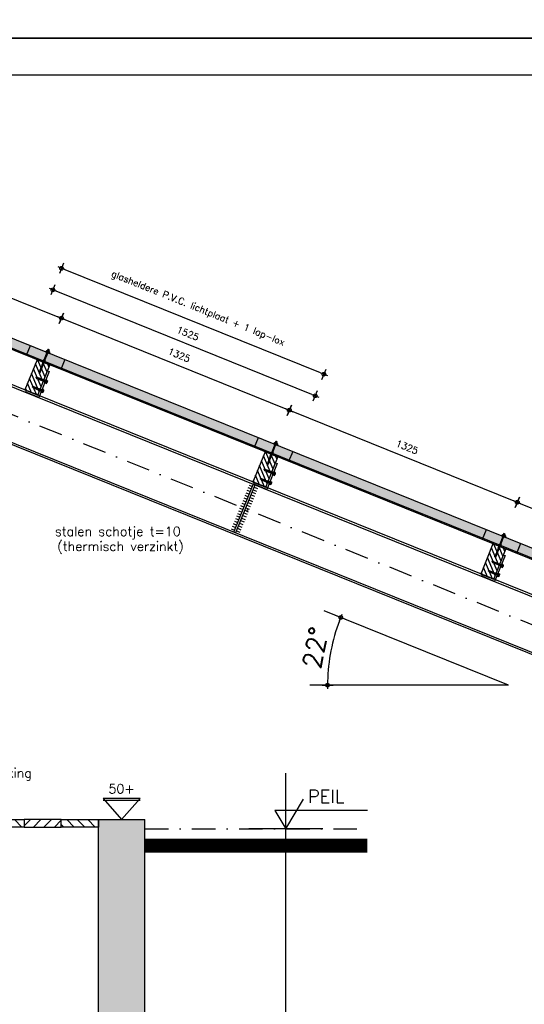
# Model space of a CAD drawing. Extents: x 0 to 38100, y 0 to 35640.
# Tile 24 of 42: x 16900 to 19619, y 18549 to 23860. Entities that reach past the tile are written whole.
import ezdxf
from ezdxf.enums import TextEntityAlignment as Align

# ---------------------------------------------------------------- set-up
doc = ezdxf.new("R2010")
doc.units = 0
doc.header["$LTSCALE"] = 20
doc.header["$PDMODE"] = 1
doc.header["$PDSIZE"] = -3
doc.linetypes.add('DASHDOT2', pattern=[12.7, 6.35, -3.175, 0, -3.175])
doc.layers.get('0').update_dxf_attribs({"linetype": 'CONTINUOUS'})
doc.layers.get('DEFPOINTS').update_dxf_attribs({"linetype": 'CONTINUOUS'})
for name, color, linetype in [('A--A16--_F123-_SOLID', 27, 'CONTINUOUS'), ('A--A27--_F123-_SOLID', 7, 'CONTINUOUS'), ('A--A28H-_F-2--', 9, 'CONTINUOUS'), ('A--L$2A-', 7, 'CONTINUOUS'), ('A--L$2A-_F123-', 1, 'CONTINUOUS'), ('A--L16--_F123-', 3, 'CONTINUOUS'), ('A--L27--_F123-', 1, 'CONTINUOUS'), ('A--L28--', 7, 'CONTINUOUS'), ('A--L28--_F-23-', 7, 'CONTINUOUS'), ('A--L28H-_F-23-', 7, 'CONTINUOUS'), ('A--L28S-_F123-', 1, 'CONTINUOUS'), ('A--M$1A-_F123-_MAATV', 7, 'CONTINUOUS'), ('A--M$1A-_F123-_PEILM', 7, 'CONTINUOUS'), ('A--T$1A-_F123-_0_13MM', 8, 'CONTINUOUS'), ('A--T$1A-_F123-_0_18MM', 1, 'CONTINUOUS'), ('A--T$1A-_F123-_0_25MM', 2, 'CONTINUOUS'), ('A--T$1A-_F123-_0_35MM', 3, 'CONTINUOUS'), ('X--LR---_CP', 7, 'CONTINUOUS')]:
    doc.layers.add(name, color=color, linetype=linetype)
doc.styles.add('0_13', font='ROMANS.shx', dxfattribs={"height": 26})
doc.styles.add('0_25', font='ROMANS.shx', dxfattribs={"height": 50})
doc.styles.add('0_35', font='ROMANS.shx', dxfattribs={"height": 70})
doc.styles.add('MISO', font='ROMANS.shx')
doc.dimstyles.new('DLV18', dxfattribs={"dimscale": 20, "dimtxt": 1.8, "dimasz": 1, "dimexe": 0, "dimexo": 0, "dimgap": 0, "dimtad": 0, "dimdec": 0, "dimrnd": 1, "dimzin": 0, "dimtxsty": 'MISO', "dimblk1": '$DIMDLV', "dimblk2": '$DIMDLV', "dimsah": 1, "dimcen": 0, "dimse1": 1, "dimse2": 1, "dimclrd": 256, "dimclre": 256, "dimclrt": 1, "dimazin": 3, "dimtfac": 1, "dimtdec": 0, "dimtix": 1, "dimtmove": 0, "dimatfit": 3, "dimtvp": 1.5, "dimtolj": 1, "dimtzin": 0})
doc.dimstyles.new('DLV50', dxfattribs={"dimscale": 20, "dimtxt": 5, "dimasz": 1, "dimexe": 0, "dimexo": 0, "dimgap": 0, "dimtad": 0, "dimdec": 0, "dimrnd": 1, "dimzin": 0, "dimtxsty": 'MISO', "dimblk1": '$DIMDLV', "dimblk2": '$DIMDLV', "dimsah": 1, "dimcen": 0, "dimse1": 1, "dimse2": 1, "dimclrd": 256, "dimclre": 256, "dimclrt": 4, "dimazin": 3, "dimtfac": 1, "dimtdec": 0, "dimtix": 1, "dimtmove": 0, "dimatfit": 3, "dimtvp": 0.86, "dimtolj": 1, "dimtzin": 0})

# ---------------------------------------------------------------- blocks, each defined once
blk = doc.blocks.new('$DIMDLV')
at = {"color": 0}
for p, q in [((-1, 0), (1, 0)), ((0, -1.5), (0, 1.5))]:
    blk.add_line(p, q, dxfattribs=at)
blk.add_circle((0, 0), 0.5, dxfattribs=at)
blk = doc.blocks.new('*D38')
at = {"layer": 'A--M$1A-_F123-_MAATV', "linetype": 'CONTINUOUS'}
blk.add_arc((19534, 20270.1), 975.1, 159.1752, 178.8248, dxfattribs=at)
at = {"layer": 'DEFPOINTS', "color": 0, "linetype": 'CONTINUOUS'}
for p in [(18540.6, 20671.5), (18590.7, 20517), (18462.5, 20270.1), (19534, 20270.1), (19534, 20270.1)]:
    blk.add_point(p, dxfattribs=at)
at = {"layer": 'A--M$1A-_F123-_MAATV', "linetype": 'CONTINUOUS', "xscale": 20, "yscale": 20, "zscale": 20}
for p, rotation in [((18629.9, 20635.4), 68.58760538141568), ((18558.9, 20270.1), 269.4123946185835)]:
    blk.add_blockref('$DIMDLV', p, dxfattribs=dict(at, rotation=rotation))
at = {"layer": 'A--M$1A-_F123-_MAATV', "color": 4, "linetype": 'CONTINUOUS', "insert": (18492.4, 20472.6), "char_height": 100, "attachment_point": 5, "rotation": 79, "style": 'MISO'}
blk.add_mtext('\\A1;22°', dxfattribs=at)
blk = doc.blocks.new('*D40')
at = {"layer": 'A--M$1A-_F123-_MAATV'}
blk.add_line((15914.4, 22738.3), (17105.8, 22256.9), dxfattribs=at)
at = {"layer": 'DEFPOINTS', "color": 0}
for p in [(15799.4, 22507), (17124.4, 22249.4), (17027.9, 22010.7)]:
    blk.add_point(p, dxfattribs=at)
at = {"layer": 'A--M$1A-_F123-_MAATV', "xscale": 20, "yscale": 20, "zscale": 20}
for p, rotation in [((15895.8, 22745.8), 157.9999999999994), ((17124.4, 22249.4), 337.9999999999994)]:
    blk.add_blockref('$DIMDLV', p, dxfattribs=dict(at, rotation=rotation))
at = {"layer": 'A--M$1A-_F123-_MAATV', "color": 1, "insert": (16530.3, 22547.6), "char_height": 36, "attachment_point": 5, "rotation": 338, "style": 'MISO'}
blk.add_mtext('\\A1;1325', dxfattribs=at)
blk = doc.blocks.new('QD28001-')
at = {"layer": 'A--L28--_F-23-', "color": 8, "linetype": 'CONTINUOUS'}
for p, q in [((-3.8, -0.3), (-3.4, 0)), ((-3.4, 0), (3.4, 0)), ((3.4, 0), (3.8, -0.3)), ((-5, -8.1), (-11, -9.7)), ((-11, -10.7), (-11, -9.7)), ((-11, -9.7), (11, -9.7)), ((11, -10.7), (-11, -10.7)), ((-5.5, -7.3), (-4.5, -6.1)), ((-5, -8.1), (-5.5, -7.3)), ((5.5, -7.3), (-5.5, -7.3)), ((5, -8.1), (-5, -8.1)), ((-3.8, -4.8), (-3.8, -0.3)), ((3.8, -4.8), (-3.8, -4.8)), ((3.8, -4.8), (-3.8, -4.8)), ((-2.5, -59), (-2.5, -15.2)), ((-1.9, -4.8), (-1.9, -0.3)), ((1.9, -4.8), (1.9, -0.3)), ((2.5, -59), (2.5, -15.2)), ((3.8, -0.3), (3.8, -4.8)), ((4.5, -6.1), (5.5, -7.3)), ((5, -8.1), (5.5, -7.3)), ((11, -9.7), (5, -8.1)), ((11, -10.7), (11, -9.7)), ((3.3, -89.4), (-3.2, -88)), ((3.3, -91.9), (-3.2, -90.6)), ((3.3, -94.5), (-3.2, -93.1)), ((3.3, -97), (-3.2, -95.7)), ((3.3, -99.6), (-3.2, -98.2)), ((3.3, -102.1), (-3.2, -100.7)), ((3.3, -104.7), (-3.2, -103.3)), ((3.3, -107.2), (-3.2, -105.8)), ((-2.5, -84.4), (-2.5, -67)), ((-2.5, -84.4), (-2.1, -86.8)), ((-2.1, -87.6), (-2.1, -86.8)), ((-2.1, -88.4), (-2.1, -90.2)), ((-2.1, -90.9), (-2.1, -92.7)), ((-2.1, -93.5), (-2.1, -95.3)), ((-2.1, -96), (-2.1, -97.8)), ((-2.1, -98.6), (-2.1, -100.4)), ((-2.1, -101.1), (-2.1, -102.9)), ((-2.1, -103.7), (-2.1, -105.5)), ((-2.1, -106.2), (-2.1, -108)), ((3.3, -86.8), (0.1, -86.2)), ((2.1, -89), (2.1, -87.2)), ((2.1, -89.7), (2.1, -91.6)), ((2.1, -92.3), (2.1, -94.1)), ((2.1, -94.8), (2.1, -96.7)), ((2.1, -97.4), (2.1, -99.2)), ((2.1, -99.9), (2.1, -101.8)), ((2.1, -102.5), (2.1, -104.3)), ((2.1, -105), (2.1, -106.9)), ((2.5, -84.4), (2.2, -86.3)), ((2.5, -84.4), (2.5, -67)), ((3.3, -109.8), (-3.2, -108.4)), ((3.3, -112.3), (-3.2, -110.9)), ((3.3, -114.9), (-3.2, -113.5)), ((3.3, -117.4), (-3.2, -116)), ((3.3, -120), (-3.2, -118.6)), ((-2.1, -108.8), (-2.1, -110.6)), ((-2.1, -111.3), (-2.1, -113.1)), ((-2.1, -113.9), (-2.1, -115.7)), ((-2.1, -116.4), (-2.1, -118.2)), ((-2.1, -118.9), (-2.1, -120.8)), ((3.3, -130.1), (-0.2, -129.4)), ((3.3, -127.5), (0.1, -126.9)), ((3.3, -132.6), (0.3, -132)), ((2.1, -107.6), (2.1, -109.4)), ((2.1, -110.1), (2.1, -111.9)), ((2.1, -112.7), (2.1, -114.5)), ((2.1, -115.2), (2.1, -117)), ((2.1, -117.8), (2.1, -119.6)), ((2.1, -120.3), (2.1, -127)), ((2.1, -120.3), (2.1, -122.1)), ((2.1, -127.9), (2.1, -129.7)), ((2.1, -130.4), (2.1, -132.3))]:
    blk.add_line(p, q, dxfattribs=at)
for points in [[(6.2, -6.1), (-6.2, -6.1), (-6.2, -4.8), (6.2, -4.8)], [(-2.1, -87.6), (3.3, -89.4), (2.1, -89.7), (-3.2, -88)], [(-2.1, -90.2), (3.3, -91.9), (2.1, -92.3), (-3.2, -90.6)], [(-2.1, -92.7), (3.3, -94.5), (2.1, -94.8), (-3.2, -93.1)], [(-2.1, -95.3), (3.3, -97), (2.1, -97.4), (-3.2, -95.7)], [(-2.1, -97.8), (3.3, -99.6), (2.1, -99.9), (-3.2, -98.2)], [(-2.1, -100.4), (3.3, -102.1), (2.1, -102.5), (-3.2, -100.7)], [(-2.1, -102.9), (3.3, -104.7), (2.1, -105), (-3.2, -103.3)], [(-2.1, -105.5), (3.3, -107.2), (2.1, -107.6), (-3.2, -105.8)], [(2.1, -87.2), (0.1, -86.2), (2.1, -86.3), (3.3, -86.8)], [(-2.1, -108), (3.3, -109.8), (2.1, -110.1), (-3.2, -108.4)], [(-2.1, -110.6), (3.3, -112.3), (2.1, -112.7), (-3.2, -110.9)], [(-2.1, -113.1), (3.3, -114.9), (2.1, -115.2), (-3.2, -113.5)], [(-2.1, -115.7), (3.3, -117.4), (2.1, -117.8), (-3.2, -116)], [(-2.1, -118.2), (3.3, -120), (2.1, -120.3), (-3.2, -118.6)], [(2.1, -127.9), (0.1, -126.9), (2.1, -127), (3.3, -127.5)]]:
    blk.add_lwpolyline(points, close=True, dxfattribs=at)
for points in [[(-2.5, -67), (-1.9, -63.3), (-1.9, -59), (-3.7, -59, 0.215905), (-2.5, -67, 0.240288)], [(2.5, -67), (1.9, -63.3), (1.9, -59), (3.7, -59, -0.215905), (2.5, -67, -0.240288)], [(-2.1, -126.5, -0.245375), (-1.3, -126.9, -0.082052), (-0.2, -129.2, -0.040501), (0.3, -131.9, -0.029739), (0.5, -135.6, -0.004166)]]:
    blk.add_lwpolyline(points, format="xyb", dxfattribs=at)
for points in [[(-2.1, -118.9), (-2.1, -128.3), (-3.2, -128.7), (-2.1, -129.1), (-2.1, -130.9), (-3.2, -131.3), (-2.1, -131.6), (-2.1, -134), (0, -136.1), (2.1, -134), (2.1, -133)], [(-0.3, -128.9), (3.3, -130.1), (2.1, -130.4), (-0.1, -129.7)], [(0.3, -131.7), (3.3, -132.6), (2.1, -133), (0.4, -132.4)]]:
    blk.add_lwpolyline(points, dxfattribs=at)
for centre, radius, start, end in [((-2.9, -1.6), 1.57, 52.1205, 127.8795), ((0, -5.8), 5.77, 70.5292, 109.4708), ((2.9, -1.6), 1.57, 52.1205, 127.8795), ((-5.9, -16.8), 6.13, 100.6396, 178.4291), ((0, -65.2), 50, 76.1169, 103.8831), ((5.8, -16.8), 6.13, 1.571, 79.361)]:
    blk.add_arc(centre, radius, start, end, dxfattribs=at)
at = {"layer": 'X--LR---_CP', "linetype": 'CONTINUOUS'}
blk.add_point((0, 0), dxfattribs=at)
blk = doc.blocks.new('QD28002-')
at = {"layer": 'A--L28--_F-23-', "color": 8, "linetype": 'CONTINUOUS'}
for p, q in [((-10.2, 0), (-10.2, 3)), ((10.3, 3), (-10.2, 3)), ((10.3, 0), (-10.2, 0)), ((-7.5, 10.5), (7.5, 10.5)), ((-7.5, 3), (-7.5, 10.5)), ((-3.8, 3), (-3.8, 10.5)), ((0, 15), (0, -54.5)), ((3.7, 3), (3.7, 10.5)), ((7.5, 3), (7.5, 10.5)), ((10.3, 0), (10.3, 3)), ((-1.9, 0), (-4.7, -1)), ((4.7, -2.2), (-4.7, -5.5)), ((4.7, -6.7), (-4.7, -10)), ((4.7, -11.2), (-4.7, -14.5)), ((4.7, -15.7), (-4.7, -19)), ((4.7, -20.2), (-4.7, -23.5)), ((4.7, -24.7), (-4.7, -28)), ((4.7, -29.2), (-4.7, -32.5)), ((4.7, -33.7), (-4.7, -37)), ((4.7, -38.2), (-4.7, -41.5)), ((4.7, -42.7), (-4.7, -46)), ((-3.2, 0), (-3.2, -46.3)), ((-3.2, -46.3), (-1.5, -50)), ((1.5, -50), (-1.5, -50)), ((3.2, -46.3), (1.5, -50)), ((3.2, 0), (3.2, -46.3))]:
    blk.add_line(p, q, dxfattribs=at)
for centre, major_axis, ratio, start_param, end_param in [((-5.6, 9), (-1.87, 0), 0.8, -3.141593, 0), ((0, 9), (-3.75, 0), 0.4, 3.141592, 6.283189), ((5.6, 9), (-1.87, 0), 0.8, -3.141593, 0)]:
    blk.add_ellipse(centre, major_axis=major_axis, ratio=ratio, start_param=start_param, end_param=end_param, dxfattribs=at)
at = {"layer": 'X--LR---_CP', "linetype": 'CONTINUOUS'}
blk.add_point((0, 0), dxfattribs=at)
blk = doc.blocks.new('*X7')
at = {"color": 0}
for p, q in [((16538.7, 19791.4), (16608.4, 19861.1)), ((16538.7, 19819.7), (16580.2, 19861.1)), ((16538.7, 19848), (16551.9, 19861.1)), ((16538.7, 19763.1), (16613.7, 19838.1)), ((16538.7, 19734.8), (16613.7, 19809.8)), ((16538.7, 19706.6), (16613.7, 19781.6)), ((16546.6, 19686.1), (16613.7, 19753.3)), ((16574.9, 19686.1), (16613.7, 19725)), ((16603.2, 19686.1), (16613.7, 19696.7))]:
    blk.add_line(p, q, dxfattribs=at)
blk = doc.blocks.new('QD28H46-')
at = {"layer": 'A--L28H-_F-23-', "color": 2}
blk.add_lwpolyline([(0, 0), (0, 175), (75, 175), (75, 0)], close=True, dxfattribs=at)
at = {"layer": 'X--LR---_CP'}
blk.add_point((0, 0), dxfattribs=at)
at = {"layer": 'A--A28H-_F-2--'}
blk.add_blockref('*X7', (-16538.7, -19686.1), dxfattribs=at)
blk = doc.blocks.new('QD20601-')
at = {"layer": 'A--L28--_F-23-', "color": 1, "linetype": 'CONTINUOUS'}
blk.add_lwpolyline([(-9, 141), (-9, -9), (66, -9), (66, 0), (0, 0), (0, 0), (0, 141)], close=True, dxfattribs=at)
at = {"layer": 'X--LR---_CP', "linetype": 'CONTINUOUS'}
blk.add_point((0, 0), dxfattribs=at)
blk = doc.blocks.new('QD28003-')
at = {"layer": 'X--LR---_CP', "linetype": 'CONTINUOUS'}
blk.add_point((0, 0), dxfattribs=at)
at = {"layer": 'A--L28--', "color": 1, "linetype": 'CONTINUOUS'}
for name, p in [('QD28001-', (0, 74.1)), ('QD28H46-', (-37.5, -175)), ('QD20601-', (-37.5, -175))]:
    blk.add_blockref(name, p, dxfattribs=at)
at = {"layer": 'A--L28--', "color": 1, "linetype": 'CONTINUOUS', "rotation": 90}
for p in [(-46.5, -91), (-46.5, -144.3)]:
    blk.add_blockref('QD28002-', p, dxfattribs=at)
blk = doc.blocks.new('*D44')
at = {"layer": 'A--M$1A-_F123-_MAATV'}
blk.add_line((18473.9, 21839), (17097, 22395.3), dxfattribs=at)
at = {"layer": 'DEFPOINTS', "color": 0}
for p in [(17078.5, 22402.8), (16956.7, 22101.4), (18370.7, 21530.2)]:
    blk.add_point(p, dxfattribs=at)
at = {"layer": 'A--M$1A-_F123-_MAATV', "xscale": 20, "yscale": 20, "zscale": 20}
for p, rotation in [((17078.5, 22402.8), 157.9999999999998), ((18492.4, 21831.5), 337.9999999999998)]:
    blk.add_blockref('$DIMDLV', p, dxfattribs=dict(at, rotation=rotation))
at = {"layer": 'A--M$1A-_F123-_MAATV', "color": 1, "insert": (17805.7, 22167.2), "char_height": 36, "attachment_point": 5, "rotation": 338, "style": 'MISO'}
blk.add_mtext('\\A1;1525', dxfattribs=at)
blk = doc.blocks.new('*D41')
at = {"layer": 'A--M$1A-_F123-_MAATV'}
blk.add_line((17142.9, 22241.9), (18334.3, 21760.5), dxfattribs=at)
at = {"layer": 'DEFPOINTS', "color": 0}
for p in [(17027.9, 22010.7), (18352.9, 21753), (18256.4, 21514.3)]:
    blk.add_point(p, dxfattribs=at)
at = {"layer": 'A--M$1A-_F123-_MAATV', "xscale": 20, "yscale": 20, "zscale": 20}
for p, rotation in [((17124.4, 22249.4), 157.9999999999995), ((18352.9, 21753), 337.9999999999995)]:
    blk.add_blockref('$DIMDLV', p, dxfattribs=dict(at, rotation=rotation))
at = {"layer": 'A--M$1A-_F123-_MAATV', "color": 1, "insert": (17758.8, 22051.3), "char_height": 36, "attachment_point": 5, "rotation": 338, "style": 'MISO'}
blk.add_mtext('\\A1;1325', dxfattribs=at)
blk = doc.blocks.new('*D42')
at = {"layer": 'A--M$1A-_F123-_MAATV'}
blk.add_line((18371.4, 21745.6), (19562.8, 21264.2), dxfattribs=at)
at = {"layer": 'DEFPOINTS', "color": 0}
for p in [(18256.4, 21514.3), (19581.4, 21256.7), (19484.9, 21017.9)]:
    blk.add_point(p, dxfattribs=at)
at = {"layer": 'A--M$1A-_F123-_MAATV', "xscale": 20, "yscale": 20, "zscale": 20}
for p, rotation in [((18352.9, 21753), 157.9999999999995), ((19581.4, 21256.7), 337.9999999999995)]:
    blk.add_blockref('$DIMDLV', p, dxfattribs=dict(at, rotation=rotation))
at = {"layer": 'A--M$1A-_F123-_MAATV', "color": 1, "insert": (18987.4, 21554.9), "char_height": 36, "attachment_point": 5, "rotation": 338, "style": 'MISO'}
blk.add_mtext('\\A1;1325', dxfattribs=at)
blk = doc.blocks.new('*D45')
at = {"layer": 'A--M$1A-_F123-_MAATV'}
blk.add_line((19599.9, 21249.2), (20791.4, 20767.8), dxfattribs=at)
at = {"layer": 'DEFPOINTS', "color": 0}
for p in [(19484.9, 21017.9), (20809.9, 20760.3), (20713.4, 20521.6)]:
    blk.add_point(p, dxfattribs=at)
at = {"layer": 'A--M$1A-_F123-_MAATV', "xscale": 20, "yscale": 20, "zscale": 20}
for p, rotation in [((19581.4, 21256.7), 157.9999999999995), ((20809.9, 20760.3), 337.9999999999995)]:
    blk.add_blockref('$DIMDLV', p, dxfattribs=dict(at, rotation=rotation))
at = {"layer": 'A--M$1A-_F123-_MAATV', "color": 1, "insert": (20215.9, 21058.6), "char_height": 36, "attachment_point": 5, "rotation": 338, "style": 'MISO'}
blk.add_mtext('\\A1;1325', dxfattribs=at)
blk = doc.blocks.new('OO-PM-01')
at = {"layer": 'A--M$1A-_F123-_PEILM', "color": 1}
blk.add_line((10, 0), (-10, 0), dxfattribs=at)
at = {"layer": 'A--M$1A-_F123-_PEILM', "color": 2}
blk.add_lwpolyline([(22, 5), (-3, 5), (0, 0), (4.8, 8)], dxfattribs=at)
at = {"layer": 'A--T$1A-_F123-_0_13MM', "color": 8, "style": '0_13', "flags": 1}
blk.add_attdef('NULPUNT', text='', height=0.5, rotation=59.0362, dxfattribs=at).set_placement((2.4, 4), align=Align.BOTTOM_RIGHT)
at = {"layer": 'A--T$1A-_F123-_0_13MM', "color": 8, "style": '0_13'}
blk.add_attdef('BIJSCHRIFT', (6, 1.7), '', height=1.3, dxfattribs=at)
at = {"layer": 'A--T$1A-_F123-_0_35MM', "color": 3, "style": '0_35'}
blk.add_text('PEIL', height=3.5, dxfattribs=at).set_placement((6, 7))
blk = doc.blocks.new('QD28H55-')
at = {"layer": 'A--A28H-_F-2--', "linetype": 'CONTINUOUS'}
h = blk.add_hatch(dxfattribs=at)
h.set_pattern_fill('ALFALINE', color=256, scale=40, style=0, pattern_type=2)
h.set_pattern_definition([(45, (-75202.428, -37711.904), (-28.284271, 28.284271), [])])
h.paths.add_polyline_path([(-200, -20), (0, -20), (0, 20), (-200, 20)])
at = {"layer": 'A--L28H-_F-23-', "color": 2}
blk.add_lwpolyline([(-200, -20), (0, -20), (0, 20), (-200, 20)], close=True, dxfattribs=at)
at = {"layer": 'X--LR---_CP', "linetype": 'CONTINUOUS'}
blk.add_point((0, 0), dxfattribs=at)
blk = doc.blocks.new('KA-A1-2X')
at = {"layer": 'A--L$2A-_F123-'}
blk.add_lwpolyline([(0, 0), (0, 594), (1261, 594), (1261, 0)], close=True, dxfattribs=at)
at = {"layer": 'A--L$2A-_F123-', "color": 4}
blk.add_lwpolyline([(10, 10), (1251, 10), (1251, 584), (10, 584)], close=True, dxfattribs=at)
blk = doc.blocks.new('*D330')
at = {"layer": 'A--M$1A-_F123-_MAATV'}
blk.add_line((18520.7, 21954.9), (17143.8, 22511.2), dxfattribs=at)
at = {"layer": 'DEFPOINTS', "color": 0}
for p in [(17125.3, 22518.7), (16956.7, 22101.4), (18370.7, 21530.2)]:
    blk.add_point(p, dxfattribs=at)
at = {"layer": 'A--M$1A-_F123-_MAATV', "xscale": 20, "yscale": 20, "zscale": 20}
for p, rotation in [((17125.3, 22518.7), 157.9999999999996), ((18539.2, 21947.4), 337.9999999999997)]:
    blk.add_blockref('$DIMDLV', p, dxfattribs=dict(at, rotation=rotation))
at = {"layer": 'A--M$1A-_F123-_MAATV', "color": 1, "insert": (17859.2, 22299.8), "char_height": 36, "attachment_point": 5, "rotation": 338, "style": 'MISO'}
blk.add_mtext('\\A1;glasheldere P.V.C. lichtplaat + 1 lap-lox', dxfattribs=at)

msp = doc.modelspace()

# ---------------------------------------------------------------- linework, layer by layer
at = {"layer": 'A--A16--_F123-_SOLID', "color": 27, "linetype": 'CONTINUOUS'}
msp.add_solid([(17323.7, 19545), (17573.7, 19545), (17323.7, 17615), (17573.7, 17615)], dxfattribs=at)
at = {"layer": 'A--A27--_F123-_SOLID', "color": 7, "linetype": 'CONTINUOUS'}
for points in [[(17120.6, 21973.2), (17123, 21979.2), (14478.1, 23040.8), (14480.6, 23046.8)], [(18349.1, 21476.8), (18351.6, 21482.9), (22177.7, 19930), (22180.2, 19936)]]:
    msp.add_solid(points, dxfattribs=at)
at = {"layer": 'A--A27--_F123-_SOLID', "color": 16, "linetype": 'CONTINUOUS'}
for points in [[(17123, 21979.2), (17142.1, 22026.5), (14752.5, 22937), (14771.6, 22984.3)], [(18351.6, 21482.9), (18370.7, 21530.2), (22180.2, 19936), (22199.3, 19983.3)]]:
    msp.add_solid(points, dxfattribs=at)
at = {"layer": 'A--A27--_F123-_SOLID', "color": 11, "linetype": 'CONTINUOUS'}
msp.add_solid([(18349.1, 21476.8), (18370.7, 21530.2), (17120.6, 21973.2), (17142.1, 22026.5)], dxfattribs=at)
at = {"layer": 'A--L16--_F123-', "color": 3}
for p, q in [((17323.7, 17615), (17323.7, 19545)), ((17323.7, 19545), (17573.7, 19545)), ((17573.7, 17615), (17573.7, 19545))]:
    msp.add_line(p, q, dxfattribs=at)
at = {"layer": 'A--L27--_F123-', "color": 8, "linetype": 'CONTINUOUS'}
for p, q in [((22177.7, 19930), (14478.1, 23040.8)), ((22180.2, 19936), (14480.6, 23046.8))]:
    msp.add_line(p, q, dxfattribs=at)
at = {"layer": 'A--L27--_F123-', "color": 1, "linetype": 'CONTINUOUS'}
for p, q in [((22199.3, 19983.3), (14771.6, 22984.3)), ((16956.7, 22101.4), (16935.2, 22048.1)), ((17142.1, 22026.5), (17120.6, 21973.2)), ((18185.2, 21605.1), (18163.7, 21551.8)), ((18370.7, 21530.2), (18349.1, 21476.8)), ((19413.7, 21108.7), (19392.2, 21055.4)), ((19599.2, 21033.8), (19577.6, 20980.5))]:
    msp.add_line(p, q, dxfattribs=at)
at = {"layer": 'A--L28S-_F123-', "color": 1}
for p, q in [((21977.3, 19822.2), (14374.7, 22893.9)), ((21966.6, 19815), (14386.7, 22877.5)), ((21688, 19627.1), (14386.7, 22577)), ((21677.3, 19619.9), (14386.7, 22565.5))]:
    msp.add_line(p, q, dxfattribs=at)
at = {"layer": 'A--L28S-_F123-', "color": 8, "linetype": 'DASHDOT2'}
msp.add_line((21838.4, 19716.5), (14386.7, 22727.2), dxfattribs=at)
at = {"layer": 'A--L28S-_F123-', "color": 8}
for p, q in [((18118.6, 21308.2), (18137.2, 21300.7)), ((18124.3, 21322.1), (18142.8, 21314.6)), ((18129.9, 21336), (18148.5, 21328.5)), ((18135.6, 21349.9), (18154.1, 21342.4)), ((18152.1, 21310.8), (18170.6, 21303.3)), ((18157.7, 21324.7), (18176.3, 21317.2)), ((18163.4, 21338.6), (18181.9, 21331.1)), ((18096.1, 21252.7), (18114.6, 21245.1)), ((18101.7, 21266.5), (18120.2, 21259)), ((18107.4, 21280.4), (18125.9, 21272.9)), ((18113, 21294.3), (18131.5, 21286.8)), ((18129.5, 21255.3), (18148, 21247.7)), ((18135.1, 21269.2), (18153.7, 21261.6)), ((18140.8, 21283.1), (18159.3, 21275.5)), ((18146.4, 21296.9), (18165, 21289.4)), ((18073.5, 21197.1), (18092, 21189.5)), ((18079.1, 21211), (18097.7, 21203.4)), ((18084.8, 21224.9), (18103.3, 21217.3)), ((18090.4, 21238.8), (18108.9, 21231.2)), ((18106.9, 21199.7), (18125.5, 21192.1)), ((18112.6, 21213.6), (18131.1, 21206)), ((18118.2, 21227.5), (18136.7, 21219.9)), ((18123.9, 21241.4), (18142.4, 21233.8)), ((18050.9, 21141.5), (18069.4, 21133.9)), ((18056.5, 21155.4), (18075.1, 21147.8)), ((18062.2, 21169.3), (18080.7, 21161.7)), ((18067.8, 21183.2), (18086.4, 21175.6)), ((18084.3, 21144.1), (18102.9, 21136.6)), ((18090, 21158), (18108.5, 21150.5)), ((18095.6, 21171.9), (18114.2, 21164.3)), ((18101.3, 21185.8), (18119.8, 21178.2)), ((18039.6, 21113.7), (18058.1, 21106.2)), ((18045.3, 21127.6), (18063.8, 21120.1)), ((18067.4, 21102.4), (18085.9, 21094.9)), ((18073, 21116.3), (18091.6, 21108.8)), ((18078.7, 21130.2), (18097.2, 21122.7))]:
    msp.add_line(p, q, dxfattribs=at)
at = {"layer": 'A--L28S-_F123-', "color": 1}
msp.add_lwpolyline([(18158.3, 21352.8), (18167.6, 21349), (18063, 21091.7), (18053.7, 21095.4)], close=True, dxfattribs=at)
at = {"layer": 'A--M$1A-_F123-_MAATV', "linetype": 'CONTINUOUS'}
for q in [(18540.6, 20671.5), (18462.5, 20270.1)]:
    msp.add_line((19534, 20270.1), q, dxfattribs=at)
at = {"layer": 'A--M$1A-_F123-_MAATV', "color": 8, "linetype": 'DASHDOT2'}
msp.add_line((17573.7, 19495), (18773.7, 19495), dxfattribs=at)
at = {"layer": 'A--M$1A-_F123-_MAATV', "color": 1, "const_width": 75}
msp.add_lwpolyline([(18773.7, 19405), (17573.7, 19405)], dxfattribs=at)
at = {"layer": 'A--M$1A-_F123-_PEILM', "color": 1, "linetype": 'CONTINUOUS'}
msp.add_line((18333.7, 17115), (18333.7, 19795), dxfattribs=at)
at = {"layer": 'A--M$1A-_F123-_PEILM', "color": 8, "linetype": 'CONTINUOUS'}
msp.add_line((17350, 19649.6), (17548.7, 19649.6), dxfattribs=at)
msp.add_lwpolyline([(17348.7, 19659.7), (17448.7, 19545), (17548.7, 19659.7)], close=True, dxfattribs=at)
at = {"layer": 'A--T$1A-_F123-_0_18MM', "linetype": 'CONTINUOUS'}
msp.add_lwpolyline([(18058.4, 21093.6, 0, 13.3, 0), (18019.6, 21093.6, 0, 0, 0), (17973.4, 21093.6, 0, 0, 0), (17856.1, 21093.6, 0, 0, 0)], format="xyseb", dxfattribs=at)

# ---------------------------------------------------------------- block references
at = {"layer": 'A--L$2A-', "xscale": 20, "yscale": 20}
for p in [(0, 23760), (0, 11880)]:
    msp.add_blockref('KA-A1-2X', p, dxfattribs=at)
at = {"layer": 'A--L28--', "color": 1, "linetype": 'CONTINUOUS', "xscale": -1, "rotation": 338.0000000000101}
for p in [(17027.9, 22010.7), (18256.4, 21514.3), (19484.9, 21017.9)]:
    msp.add_blockref('QD28003-', p, dxfattribs=at)
at = {"layer": 'A--L28--', "linetype": 'CONTINUOUS', "xscale": -1}
for p in [(16723.7, 19525), (17123.7, 19525)]:
    msp.add_blockref('QD28H55-', p, dxfattribs=at)
at = {"layer": 'A--L28--', "linetype": 'CONTINUOUS'}
msp.add_blockref('QD28H55-', (17123.7, 19525), dxfattribs=at)
at = {"layer": 'A--M$1A-_F123-_PEILM', "linetype": 'CONTINUOUS', "xscale": 20, "yscale": 20}
msp.add_blockref('OO-PM-01', (18333.7, 19495), dxfattribs=at)

# ---------------------------------------------------------------- texts
at = {"layer": 'A--T$1A-_F123-_0_25MM', "linetype": 'CONTINUOUS', "style": '0_25'}
for s, p in [('stalen schotje t=10', (17090.2, 21074.6)), ('(thermisch verzinkt)', (17102.1, 20994.6)), ('wegneembare afdekking', (16157.2, 19771.9))]:
    msp.add_text(s, height=50, dxfattribs=at).set_placement(p)
msp.add_text('50+', height=50, dxfattribs=at).set_placement((17448.7, 19711.2), align=Align.MIDDLE)

# ---------------------------------------------------------------- dimensions: what is measured, and where the dimension line sits
at = {"layer": 'A--M$1A-_F123-_MAATV'}
for p1, p2, distance, picture, middle in [((15799.4, 22507), (17027.9, 22010.7), 257.5, '*D40', (16530.3, 22547.6)), ((18370.7, 21530.2), (16956.7, 22101.4), -325, '*D44', (17805.7, 22167.2)), ((17027.9, 22010.7), (18256.4, 21514.3), 257.5, '*D41', (17758.8, 22051.3)), ((18256.4, 21514.3), (19484.9, 21017.9), 257.5, '*D42', (18987.4, 21554.9)), ((19484.9, 21017.9), (20713.4, 20521.6), 257.5, '*D45', (20215.9, 21058.6))]:
    dim = msp.add_aligned_dim(p1=p1, p2=p2, distance=distance, dimstyle='DLV18', dxfattribs=at)
    dim.commit()
    dim.dimension.update_dxf_attribs({"geometry": picture, "text_midpoint": middle})
dim = msp.add_aligned_dim(p1=(18370.7, 21530.2), p2=(16956.7, 22101.4), distance=-450, text='glasheldere P.V.C. lichtplaat + 1 lap-lox', dimstyle='DLV18', dxfattribs=at)
dim.commit()
dim.dimension.update_dxf_attribs({"geometry": '*D330', "text_midpoint": (17859.2, 22299.8)})
at = {"layer": 'A--M$1A-_F123-_MAATV', "linetype": 'CONTINUOUS'}
dim = msp.add_angular_dim_2l(base=(18590.7, 20517), line1=((19534, 20270.1), (18540.6, 20671.5)), line2=((19534, 20270.1), (18462.5, 20270.1)), dimstyle='DLV50', dxfattribs=at)
dim.commit()
dim.dimension.update_dxf_attribs({"geometry": '*D38', "text_midpoint": (18492.4, 20472.6)})

doc.saveas('drawing.dxf')
